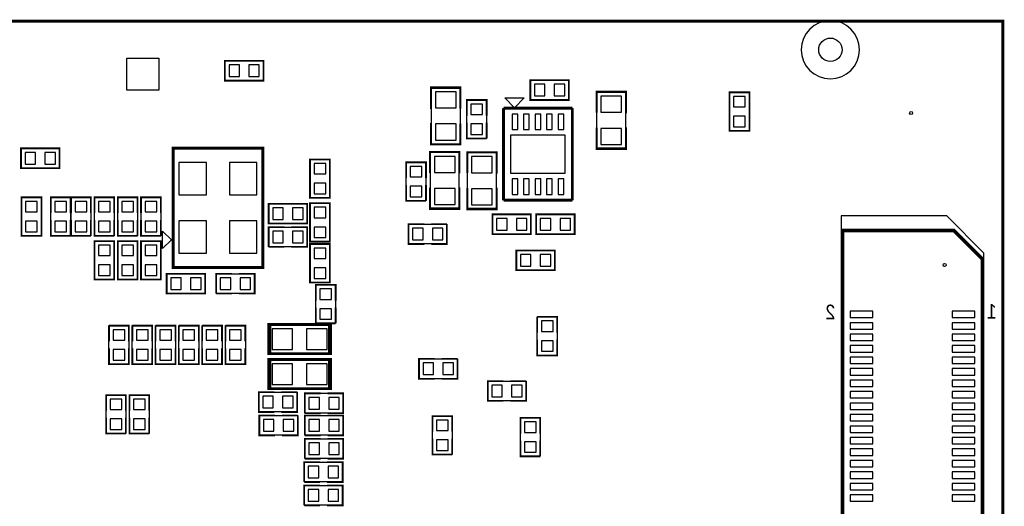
# Model space of a CAD drawing. Extents: x -191 to 3529, y -1630 to 2168.
# Tile 9 of 9: x 1620 to 3310, y 1333 to 2168. Entities that reach past the tile are written whole.
import ezdxf
from ezdxf.enums import TextEntityAlignment as Align

# ---------------------------------------------------------------- set-up
doc = ezdxf.new("R2010")
doc.units = 0
for name, color, linetype in [('BG_OUTLINE', 7, 'CONTINUOUS'), ('PG_PLACE_BOUND_BOTTOM', 7, 'CONTINUOUS'), ('PG_SILKSCREEN_BOTTOM', 7, 'CONTINUOUS'), ('PIN_BOTTOM', 7, 'CONTINUOUS')]:
    doc.layers.add(name, color=color, linetype=linetype)

msp = doc.modelspace()

# ---------------------------------------------------------------- linework, layer by layer
at = {"layer": 'BG_OUTLINE', "const_width": 5}
msp.add_lwpolyline([(0, 2165), (0, 0), (3307, 0), (3307, 2165), (0, 2165)], dxfattribs=at)
at = {"layer": 'PG_PLACE_BOUND_BOTTOM'}
msp.add_lwpolyline([(3061, 2116, 1), (2961, 2116, 1)], format="xyb", close=True, dxfattribs=at)
for points in [[(2038, 2097), (2038, 2063), (1972, 2063), (1972, 2097)], [(2496.14, 2029.88), (2496.14, 2063.88), (2562.14, 2063.88), (2562.14, 2029.88)], [(2376.1, 2049.54), (2325.9, 2049.49), (2325.9, 1954.49), (2376.1, 1954.46)], [(2387.14, 2029.88), (2421.14, 2029.88), (2421.14, 1963.88), (2387.14, 1963.88)], [(2609.8, 1947.95), (2660, 1948), (2660, 2043), (2609.8, 2043.03)], [(2838, 2043), (2872, 2043), (2872, 1977), (2838, 1977)], [(2450.08, 2015.62), (2568.2, 2015.62), (2568.2, 1858.14), (2450.08, 1858.14)], [(1622, 1913), (1622, 1947), (1688, 1947), (1688, 1913)], [(1883.07, 1947.36), (2036.93, 1947.36), (2036.93, 1742.64), (1883.07, 1742.64)], [(2118, 1928), (2152, 1928), (2152, 1862), (2118, 1862)], [(2323.94, 1844.83), (2374.14, 1844.88), (2374.14, 1939.88), (2323.94, 1939.91)], [(2387.9, 1844.46), (2438.1, 1844.51), (2438.1, 1939.51), (2387.9, 1939.54)], [(2283, 1923), (2317, 1923), (2317, 1857), (2283, 1857)], [(1623, 1863), (1657, 1863), (1657, 1797), (1623, 1797)], [(1673, 1863), (1707, 1863), (1707, 1797), (1673, 1797)], [(1708, 1863), (1742, 1863), (1742, 1797), (1708, 1797)], [(1748, 1863), (1782, 1863), (1782, 1797), (1748, 1797)], [(1788, 1863), (1822, 1863), (1822, 1797), (1788, 1797)], [(1828, 1863), (1862, 1863), (1862, 1797), (1828, 1797)], [(2113, 1852), (2113, 1818), (2047, 1818), (2047, 1852)], [(2118, 1853), (2152, 1853), (2152, 1787), (2118, 1787)], [(2497.14, 1833.88), (2497.14, 1799.88), (2431.14, 1799.88), (2431.14, 1833.88)], [(2506.14, 1799.88), (2506.14, 1833.88), (2572.14, 1833.88), (2572.14, 1799.88)], [(3274.44, 332.18), (3274.44, 1767.14), (3210.58, 1831), (3029.56, 1831), (3029.56, 332.18)], [(2113, 1812), (2113, 1778), (2047, 1778), (2047, 1812)], [(2287, 1783), (2287, 1817), (2353, 1817), (2353, 1783)], [(1748, 1788), (1782, 1788), (1782, 1722), (1748, 1722)], [(1788, 1788), (1822, 1788), (1822, 1722), (1788, 1722)], [(1828, 1788), (1862, 1788), (1862, 1722), (1828, 1722)], [(2118, 1783), (2152, 1783), (2152, 1717), (2118, 1717)], [(2472, 1738), (2472, 1772), (2538, 1772), (2538, 1738)], [(1872, 1698), (1872, 1732), (1938, 1732), (1938, 1698)], [(2023, 1732), (2023, 1698), (1957, 1698), (1957, 1732)], [(2128, 1713), (2162, 1713), (2162, 1647), (2128, 1647)], [(2542, 1592), (2508, 1592), (2508, 1658), (2542, 1658)], [(1807, 1577), (1773, 1577), (1773, 1643), (1807, 1643)], [(1847, 1577), (1813, 1577), (1813, 1643), (1847, 1643)], [(1887, 1577), (1853, 1577), (1853, 1643), (1887, 1643)], [(1927, 1577), (1893, 1577), (1893, 1643), (1927, 1643)], [(1967, 1577), (1933, 1577), (1933, 1643), (1967, 1643)], [(2007, 1577), (1973, 1577), (1973, 1643), (2007, 1643)], [(2150, 1594.4), (2150, 1645.6), (2102, 1645.6), (2102, 1645), (2098, 1645), (2098, 1645.6), (2050, 1645.6), (2050, 1594.4)], [(2150, 1534.4), (2150, 1585.6), (2102, 1585.6), (2102, 1585), (2098, 1585), (2098, 1585.6), (2050, 1585.6), (2050, 1534.4)], [(2305, 1552), (2305, 1586), (2371, 1586), (2371, 1552)], [(2423, 1514), (2423, 1548), (2489, 1548), (2489, 1514)], [(1768, 1524), (1802, 1524), (1802, 1458), (1768, 1458)], [(1808, 1524), (1842, 1524), (1842, 1458), (1808, 1458)], [(2030, 1495), (2030, 1529), (2096, 1529), (2096, 1495)], [(2175, 1527), (2175, 1493), (2109, 1493), (2109, 1527)], [(2031, 1455), (2031, 1489), (2097, 1489), (2097, 1455)], [(2175, 1489), (2175, 1455), (2109, 1455), (2109, 1489)], [(2328, 1488), (2362, 1488), (2362, 1422), (2328, 1422)], [(2479, 1485), (2513, 1485), (2513, 1419), (2479, 1419)], [(2175, 1449), (2175, 1415), (2109, 1415), (2109, 1449)], [(2174, 1409), (2174, 1375), (2108, 1375), (2108, 1409)], [(2174, 1369), (2174, 1335), (2108, 1335), (2108, 1369)]]:
    msp.add_lwpolyline(points, close=True, dxfattribs=at)
at = {"layer": 'PG_SILKSCREEN_BOTTOM'}
for points, const_width in [([(1972, 2063), (2038, 2063), (2038, 2097), (1972, 2097), (1972, 2063)], 3), ([(2562.14, 2063.88), (2496.14, 2063.88), (2496.14, 2029.88), (2562.14, 2029.88), (2562.14, 2063.88)], 3), ([(2376.1, 2014.89), (2376.1, 2051.32), (2325.7, 2051.32), (2325.7, 2014.49)], 3.5), ([(2660.2, 2007), (2660.2, 2043.83), (2609.8, 2043.83), (2609.8, 2008)], 3.5), ([(2421.14, 2002.88), (2421.14, 2029.88), (2387.14, 2029.88), (2387.14, 2002.88)], 3), ([(2872, 1977), (2872, 2043), (2838, 2043), (2838, 1977), (2872, 1977)], 3), ([(2450.08, 2015.78), (2450.08, 1857.98)], 5), ([(2568.2, 2015.78), (2450.08, 2015.78)], 5), ([(2568.2, 1857.98), (2568.2, 2015.78)], 5), ([(2325.7, 1990.49), (2325.7, 1953.66), (2376.1, 1953.66), (2376.1, 1989.49)], 3.5), ([(2387.14, 1990.88), (2387.14, 1963.88), (2421.14, 1963.88)], 3), ([(2421.14, 1963.88), (2421.14, 1990.88)], 3), ([(2609.8, 1982.6), (2609.8, 1946.17), (2660.2, 1946.17), (2660.2, 1983)], 3.5), ([(1688, 1947), (1622, 1947), (1622, 1913), (1688, 1913), (1688, 1947)], 3), ([(1883.07, 1947.36), (2036.93, 1947.36), (2036.93, 1742.64), (1883.07, 1742.64), (1883.07, 1947.36)], 5), ([(2152, 1862), (2152, 1928), (2118, 1928), (2118, 1862), (2152, 1862)], 3), ([(2374.34, 1903.88), (2374.34, 1940.71), (2323.94, 1940.71), (2323.94, 1904.88)], 3.5), ([(2438.3, 1903.51), (2438.3, 1940.34), (2387.9, 1940.34), (2387.9, 1904.51)], 3.5), ([(2317, 1896), (2317, 1923), (2283, 1923), (2283, 1896)], 3), ([(2283, 1884), (2283, 1857), (2317, 1857)], 3), ([(2317, 1857), (2317, 1884)], 3), ([(2323.94, 1879.48), (2323.94, 1843.05), (2374.34, 1843.05), (2374.34, 1879.88)], 3.5), ([(2387.9, 1879.11), (2387.9, 1842.68), (2438.3, 1842.68), (2438.3, 1879.51)], 3.5), ([(1657, 1797), (1657, 1863), (1623, 1863), (1623, 1797), (1657, 1797)], 3), ([(1707, 1836), (1707, 1863), (1673, 1863), (1673, 1836)], 3), ([(1742, 1836), (1742, 1863), (1708, 1863), (1708, 1836)], 3), ([(1782, 1836), (1782, 1863), (1748, 1863), (1748, 1836)], 3), ([(1822, 1836), (1822, 1863), (1788, 1863), (1788, 1836)], 3), ([(1862, 1836), (1862, 1863), (1828, 1863), (1828, 1836)], 3), ([(2450.08, 1857.98), (2568.2, 1857.98)], 5), ([(2047, 1818), (2113, 1818), (2113, 1852), (2047, 1852), (2047, 1818)], 3), ([(2152, 1787), (2152, 1853), (2118, 1853), (2118, 1787), (2152, 1787)], 3), ([(1673, 1824), (1673, 1797), (1707, 1797)], 3), ([(1707, 1797), (1707, 1824)], 3), ([(1708, 1824), (1708, 1797), (1742, 1797)], 3), ([(1742, 1797), (1742, 1824)], 3), ([(1748, 1824), (1748, 1797), (1782, 1797)], 3), ([(1782, 1797), (1782, 1824)], 3), ([(1788, 1824), (1788, 1797), (1822, 1797)], 3), ([(1822, 1797), (1822, 1824)], 3), ([(1828, 1824), (1828, 1797), (1862, 1797)], 3), ([(1862, 1797), (1862, 1824)], 3), ([(2431.14, 1799.88), (2497.14, 1799.88), (2497.14, 1833.88), (2431.14, 1833.88), (2431.14, 1799.88)], 3), ([(2572.14, 1833.88), (2506.14, 1833.88), (2506.14, 1799.88), (2572.14, 1799.88), (2572.14, 1833.88)], 3), ([(2074, 1812), (2047, 1812), (2047, 1778)], 3), ([(2086, 1778), (2113, 1778), (2113, 1812), (2086, 1812)], 3), ([(2314, 1817), (2287, 1817), (2287, 1783), (2314, 1783)], 3), ([(2353, 1817), (2326, 1817)], 3), ([(2326, 1783), (2353, 1783), (2353, 1817)], 3), ([(3031.9, 357.18), (3031.9, 1806), (3222.89, 1806), (3272.1, 1756.79), (3272.1, 357.18), (3031.9, 357.18)], 6), ([(1782, 1722), (1782, 1788), (1748, 1788), (1748, 1722), (1782, 1722)], 3), ([(1822, 1722), (1822, 1788), (1788, 1788), (1788, 1722), (1822, 1722)], 3), ([(1862, 1722), (1862, 1788), (1828, 1788), (1828, 1722), (1862, 1722)], 3), ([(2047, 1778), (2074, 1778)], 3), ([(2152, 1717), (2152, 1783), (2118, 1783), (2118, 1717), (2152, 1717)], 3), ([(2538, 1772), (2472, 1772), (2472, 1738), (2538, 1738), (2538, 1772)], 3), ([(1938, 1732), (1872, 1732), (1872, 1698), (1938, 1698), (1938, 1732)], 3), ([(1984, 1732), (1957, 1732), (1957, 1698)], 3), ([(1996, 1698), (2023, 1698), (2023, 1732), (1996, 1732)], 3), ([(2162, 1686), (2162, 1713), (2128, 1713), (2128, 1686)], 3), ([(1957, 1698), (1984, 1698)], 3), ([(2128, 1674), (2128, 1647), (2162, 1647)], 3), ([(2162, 1647), (2162, 1674)], 3), ([(2508, 1658), (2508, 1631)], 3), ([(2542, 1631), (2542, 1658), (2508, 1658)], 3), ([(1773, 1643), (1773, 1616)], 3), ([(1807, 1616), (1807, 1643), (1773, 1643)], 3), ([(1813, 1643), (1813, 1616)], 3), ([(1847, 1616), (1847, 1643), (1813, 1643)], 3), ([(1853, 1643), (1853, 1616)], 3), ([(1887, 1616), (1887, 1643), (1853, 1643)], 3), ([(1893, 1643), (1893, 1616)], 3), ([(1927, 1616), (1927, 1643), (1893, 1643)], 3), ([(1933, 1643), (1933, 1616)], 3), ([(1967, 1616), (1967, 1643), (1933, 1643)], 3), ([(1973, 1643), (1973, 1616)], 3), ([(2007, 1616), (2007, 1643), (1973, 1643)], 3), ([(2145, 1645), (2047, 1645), (2047, 1595), (2153, 1595), (2153, 1645), (2145, 1645)], 5), ([(1773, 1604), (1773, 1577), (1807, 1577), (1807, 1604)], 3), ([(1813, 1604), (1813, 1577), (1847, 1577), (1847, 1604)], 3), ([(1853, 1604), (1853, 1577), (1887, 1577), (1887, 1604)], 3), ([(1893, 1604), (1893, 1577), (1927, 1577), (1927, 1604)], 3), ([(1933, 1604), (1933, 1577), (1967, 1577), (1967, 1604)], 3), ([(1973, 1604), (1973, 1577), (2007, 1577), (2007, 1604)], 3), ([(2508, 1619), (2508, 1592), (2542, 1592), (2542, 1619)], 3), ([(2145, 1585), (2047, 1585), (2047, 1535), (2153, 1535), (2153, 1585), (2145, 1585)], 5), ([(2332, 1586), (2305, 1586), (2305, 1552), (2332, 1552)], 3), ([(2371, 1586), (2344, 1586)], 3), ([(2344, 1552), (2371, 1552), (2371, 1586)], 3), ([(2450, 1548), (2423, 1548), (2423, 1514), (2450, 1514)], 3), ([(2489, 1548), (2462, 1548)], 3), ([(2462, 1514), (2489, 1514), (2489, 1548)], 3), ([(1802, 1497), (1802, 1524), (1768, 1524), (1768, 1497)], 3), ([(1842, 1497), (1842, 1524), (1808, 1524), (1808, 1497)], 3), ([(2057, 1529), (2030, 1529), (2030, 1495), (2057, 1495)], 3), ([(2096, 1529), (2069, 1529)], 3), ([(2069, 1495), (2096, 1495), (2096, 1529)], 3), ([(2136, 1527), (2109, 1527), (2109, 1493)], 3), ([(2148, 1493), (2175, 1493), (2175, 1527), (2148, 1527)], 3), ([(2058, 1489), (2031, 1489), (2031, 1455), (2058, 1455)], 3), ([(2097, 1489), (2070, 1489)], 3), ([(2070, 1455), (2097, 1455), (2097, 1489)], 3), ([(2109, 1493), (2136, 1493)], 3), ([(2136, 1489), (2109, 1489), (2109, 1455)], 3), ([(2148, 1455), (2175, 1455), (2175, 1489), (2148, 1489)], 3), ([(2362, 1461), (2362, 1488), (2328, 1488), (2328, 1461)], 3), ([(1768, 1485), (1768, 1458), (1802, 1458)], 3), ([(1802, 1458), (1802, 1485)], 3), ([(1808, 1485), (1808, 1458), (1842, 1458)], 3), ([(1842, 1458), (1842, 1485)], 3), ([(2513, 1458), (2513, 1485), (2479, 1485), (2479, 1458)], 3), ([(2109, 1455), (2136, 1455)], 3), ([(2136, 1449), (2109, 1449), (2109, 1415)], 3), ([(2148, 1415), (2175, 1415), (2175, 1449), (2148, 1449)], 3), ([(2328, 1449), (2328, 1422), (2362, 1422)], 3), ([(2362, 1422), (2362, 1449)], 3), ([(2479, 1446), (2479, 1419), (2513, 1419)], 3), ([(2513, 1419), (2513, 1446)], 3), ([(2135, 1409), (2108, 1409), (2108, 1375)], 3), ([(2109, 1415), (2136, 1415)], 3), ([(2147, 1375), (2174, 1375), (2174, 1409), (2147, 1409)], 3), ([(2108, 1375), (2135, 1375)], 3), ([(2135, 1369), (2108, 1369), (2108, 1335)], 3), ([(2147, 1335), (2174, 1335), (2174, 1369), (2147, 1369)], 3), ([(2108, 1335), (2135, 1335)], 3)]:
    msp.add_lwpolyline(points, dxfattribs=dict(at, const_width=const_width))
for points in [[(2468.79, 2016.6), (2452.05, 2033.34), (2485.52, 2033.34)], [(1880, 1790), (1865, 1775), (1865, 1805)]]:
    msp.add_lwpolyline(points, close=True, dxfattribs=at)
at = {"layer": 'PIN_BOTTOM'}
for points in [[(1803.44, 2046.44), (1803.44, 2101.56), (1858.56, 2101.56), (1858.56, 2046.44)], [(1997, 2070), (1997, 2090), (1979, 2090), (1979, 2070)], [(2031, 2070), (2031, 2090), (2013, 2090), (2013, 2070)], [(2503.14, 2056.88), (2503.14, 2036.88), (2521.14, 2036.88), (2521.14, 2056.88)], [(2537.14, 2056.88), (2537.14, 2036.88), (2555.14, 2036.88), (2555.14, 2056.88)], [(2368.6, 2043.85), (2333.2, 2043.85), (2333.2, 2016.25), (2368.6, 2016.25)], [(2617.3, 2008.76), (2652.7, 2008.76), (2652.7, 2036.36), (2617.3, 2036.36)], [(2865, 2036), (2845, 2036), (2845, 2018), (2865, 2018)], [(2414.14, 2022.88), (2394.14, 2022.88), (2394.14, 2004.88), (2414.14, 2004.88)], [(2464.85, 2005.78), (2464.85, 1979.2), (2474.69, 1979.2), (2474.69, 2005.78)], [(2484.53, 2005.78), (2484.53, 1979.2), (2494.37, 1979.2), (2494.37, 2005.78)], [(2504.22, 2005.78), (2504.22, 1979.2), (2514.06, 1979.2), (2514.06, 2005.78)], [(2523.91, 2005.78), (2523.91, 1979.2), (2533.75, 1979.2), (2533.75, 2005.78)], [(2543.59, 2005.78), (2543.59, 1979.2), (2553.43, 1979.2), (2553.43, 2005.78)], [(2865, 2002), (2845, 2002), (2845, 1984), (2865, 1984)], [(2368.6, 1988.73), (2333.2, 1988.73), (2333.2, 1961.13), (2368.6, 1961.13)], [(2414.14, 1988.88), (2394.14, 1988.88), (2394.14, 1970.88), (2414.14, 1970.88)], [(2617.3, 1953.64), (2652.7, 1953.64), (2652.7, 1981.24), (2617.3, 1981.24)], [(2462.29, 1969.36), (2462.29, 1904.4), (2555.99, 1904.4), (2555.99, 1969.36)], [(1629, 1940), (1629, 1920), (1647, 1920), (1647, 1940)], [(1663, 1940), (1663, 1920), (1681, 1920), (1681, 1940)], [(2331.44, 1905.64), (2366.84, 1905.64), (2366.84, 1933.24), (2331.44, 1933.24)], [(2395.4, 1905.27), (2430.8, 1905.27), (2430.8, 1932.87), (2395.4, 1932.87)], [(1893.07, 1922.56), (1893.07, 1867.44), (1940.31, 1867.44), (1940.31, 1922.56)], [(1979.69, 1922.56), (1979.69, 1867.44), (2026.93, 1867.44), (2026.93, 1922.56)], [(2145, 1921), (2125, 1921), (2125, 1903), (2145, 1903)], [(2310, 1916), (2290, 1916), (2290, 1898), (2310, 1898)], [(2464.85, 1894.56), (2464.85, 1867.98), (2474.69, 1867.98), (2474.69, 1894.56)], [(2484.53, 1894.56), (2484.53, 1867.98), (2494.37, 1867.98), (2494.37, 1894.56)], [(2504.22, 1894.56), (2504.22, 1867.98), (2514.06, 1867.98), (2514.06, 1894.56)], [(2523.91, 1894.56), (2523.91, 1867.98), (2533.75, 1867.98), (2533.75, 1894.56)], [(2543.59, 1894.56), (2543.59, 1867.98), (2553.43, 1867.98), (2553.43, 1894.56)], [(2145, 1887), (2125, 1887), (2125, 1869), (2145, 1869)], [(2310, 1882), (2290, 1882), (2290, 1864), (2310, 1864)], [(2331.44, 1850.52), (2366.84, 1850.52), (2366.84, 1878.12), (2331.44, 1878.12)], [(2395.4, 1850.15), (2430.8, 1850.15), (2430.8, 1877.75), (2395.4, 1877.75)], [(1650, 1856), (1630, 1856), (1630, 1838), (1650, 1838)], [(1700, 1856), (1680, 1856), (1680, 1838), (1700, 1838)], [(1735, 1856), (1715, 1856), (1715, 1838), (1735, 1838)], [(1775, 1856), (1755, 1856), (1755, 1838), (1775, 1838)], [(1815, 1856), (1795, 1856), (1795, 1838), (1815, 1838)], [(1855, 1856), (1835, 1856), (1835, 1838), (1855, 1838)], [(2072, 1825), (2072, 1845), (2054, 1845), (2054, 1825)], [(2106, 1825), (2106, 1845), (2088, 1845), (2088, 1825)], [(2145, 1846), (2125, 1846), (2125, 1828), (2145, 1828)], [(2456.14, 1806.88), (2456.14, 1826.88), (2438.14, 1826.88), (2438.14, 1806.88)], [(2490.14, 1806.88), (2490.14, 1826.88), (2472.14, 1826.88), (2472.14, 1806.88)], [(2513.14, 1826.88), (2513.14, 1806.88), (2531.14, 1806.88), (2531.14, 1826.88)], [(2547.14, 1826.88), (2547.14, 1806.88), (2565.14, 1806.88), (2565.14, 1826.88)], [(1650, 1822), (1630, 1822), (1630, 1804), (1650, 1804)], [(1700, 1822), (1680, 1822), (1680, 1804), (1700, 1804)], [(1735, 1822), (1715, 1822), (1715, 1804), (1735, 1804)], [(1775, 1822), (1755, 1822), (1755, 1804), (1775, 1804)], [(1815, 1822), (1795, 1822), (1795, 1804), (1815, 1804)], [(1855, 1822), (1835, 1822), (1835, 1804), (1855, 1804)], [(1893.07, 1822.56), (1893.07, 1767.44), (1940.31, 1767.44), (1940.31, 1822.56)], [(1979.69, 1822.56), (1979.69, 1767.44), (2026.93, 1767.44), (2026.93, 1822.56)], [(2145, 1812), (2125, 1812), (2125, 1794), (2145, 1794)], [(2294, 1810), (2294, 1790), (2312, 1790), (2312, 1810)], [(2328, 1810), (2328, 1790), (2346, 1790), (2346, 1810)], [(2072, 1785), (2072, 1805), (2054, 1805), (2054, 1785)], [(2106, 1785), (2106, 1805), (2088, 1805), (2088, 1785)], [(1775, 1781), (1755, 1781), (1755, 1763), (1775, 1763)], [(1815, 1781), (1795, 1781), (1795, 1763), (1815, 1763)], [(1855, 1781), (1835, 1781), (1835, 1763), (1855, 1763)], [(2145, 1776), (2125, 1776), (2125, 1758), (2145, 1758)], [(2479, 1765), (2479, 1745), (2497, 1745), (2497, 1765)], [(2513, 1765), (2513, 1745), (2531, 1745), (2531, 1765)], [(1775, 1747), (1755, 1747), (1755, 1729), (1775, 1729)], [(1815, 1747), (1795, 1747), (1795, 1729), (1815, 1729)], [(1855, 1747), (1835, 1747), (1835, 1729), (1855, 1729)], [(2145, 1742), (2125, 1742), (2125, 1724), (2145, 1724)], [(1879, 1725), (1879, 1705), (1897, 1705), (1897, 1725)], [(1913, 1725), (1913, 1705), (1931, 1705), (1931, 1725)], [(1982, 1705), (1982, 1725), (1964, 1725), (1964, 1705)], [(2016, 1705), (2016, 1725), (1998, 1725), (1998, 1705)], [(2155, 1706), (2135, 1706), (2135, 1688), (2155, 1688)], [(2155, 1672), (2135, 1672), (2135, 1654), (2155, 1654)], [(3044.9, 1656.8), (3083.9, 1656.8), (3083.9, 1667.8), (3044.9, 1667.8)], [(3220.1, 1656.8), (3259.1, 1656.8), (3259.1, 1667.8), (3220.1, 1667.8)], [(2515, 1633), (2535, 1633), (2535, 1651), (2515, 1651)], [(3044.9, 1637.11), (3083.9, 1637.11), (3083.9, 1648.11), (3044.9, 1648.11)], [(3220.1, 1637.11), (3259.1, 1637.11), (3259.1, 1648.11), (3220.1, 1648.11)], [(1780, 1618), (1800, 1618), (1800, 1636), (1780, 1636)], [(1820, 1618), (1840, 1618), (1840, 1636), (1820, 1636)], [(1860, 1618), (1880, 1618), (1880, 1636), (1860, 1636)], [(1900, 1618), (1920, 1618), (1920, 1636), (1900, 1636)], [(1940, 1618), (1960, 1618), (1960, 1636), (1940, 1636)], [(1980, 1618), (2000, 1618), (2000, 1636), (1980, 1636)], [(2088.2, 1602.3), (2088.2, 1637.7), (2052.8, 1637.7), (2052.8, 1602.3)], [(2147.2, 1602.3), (2147.2, 1637.7), (2111.8, 1637.7), (2111.8, 1602.3)], [(3044.9, 1617.43), (3083.9, 1617.43), (3083.9, 1628.43), (3044.9, 1628.43)], [(3220.1, 1617.43), (3259.1, 1617.43), (3259.1, 1628.43), (3220.1, 1628.43)], [(2515, 1599), (2535, 1599), (2535, 1617), (2515, 1617)], [(3044.9, 1597.74), (3083.9, 1597.74), (3083.9, 1608.74), (3044.9, 1608.74)], [(3220.1, 1597.74), (3259.1, 1597.74), (3259.1, 1608.74), (3220.1, 1608.74)], [(1780, 1584), (1800, 1584), (1800, 1602), (1780, 1602)], [(1820, 1584), (1840, 1584), (1840, 1602), (1820, 1602)], [(1860, 1584), (1880, 1584), (1880, 1602), (1860, 1602)], [(1900, 1584), (1920, 1584), (1920, 1602), (1900, 1602)], [(1940, 1584), (1960, 1584), (1960, 1602), (1940, 1602)], [(1980, 1584), (2000, 1584), (2000, 1602), (1980, 1602)], [(3044.9, 1578.06), (3083.9, 1578.06), (3083.9, 1589.06), (3044.9, 1589.06)], [(3220.1, 1578.06), (3259.1, 1578.06), (3259.1, 1589.06), (3220.1, 1589.06)], [(2088.2, 1542.3), (2088.2, 1577.7), (2052.8, 1577.7), (2052.8, 1542.3)], [(2147.2, 1542.3), (2147.2, 1577.7), (2111.8, 1577.7), (2111.8, 1542.3)], [(2312, 1579), (2312, 1559), (2330, 1559), (2330, 1579)], [(2346, 1579), (2346, 1559), (2364, 1559), (2364, 1579)], [(3044.9, 1558.37), (3083.9, 1558.37), (3083.9, 1569.37), (3044.9, 1569.37)], [(3220.1, 1558.37), (3259.1, 1558.37), (3259.1, 1569.37), (3220.1, 1569.37)], [(2430, 1541), (2430, 1521), (2448, 1521), (2448, 1541)], [(2464, 1541), (2464, 1521), (2482, 1521), (2482, 1541)], [(3044.9, 1538.69), (3083.9, 1538.69), (3083.9, 1549.69), (3044.9, 1549.69)], [(3220.1, 1538.69), (3259.1, 1538.69), (3259.1, 1549.69), (3220.1, 1549.69)], [(2037, 1522), (2037, 1502), (2055, 1502), (2055, 1522)], [(2071, 1522), (2071, 1502), (2089, 1502), (2089, 1522)], [(3044.9, 1519), (3083.9, 1519), (3083.9, 1530), (3044.9, 1530)], [(3220.1, 1519), (3259.1, 1519), (3259.1, 1530), (3220.1, 1530)], [(1795, 1517), (1775, 1517), (1775, 1499), (1795, 1499)], [(1835, 1517), (1815, 1517), (1815, 1499), (1835, 1499)], [(2134, 1500), (2134, 1520), (2116, 1520), (2116, 1500)], [(2168, 1500), (2168, 1520), (2150, 1520), (2150, 1500)], [(3044.9, 1499.32), (3083.9, 1499.32), (3083.9, 1510.32), (3044.9, 1510.32)], [(3220.1, 1499.32), (3259.1, 1499.32), (3259.1, 1510.32), (3220.1, 1510.32)], [(3044.9, 1479.63), (3083.9, 1479.63), (3083.9, 1490.63), (3044.9, 1490.63)], [(3220.1, 1479.63), (3259.1, 1479.63), (3259.1, 1490.63), (3220.1, 1490.63)], [(1795, 1483), (1775, 1483), (1775, 1465), (1795, 1465)], [(1835, 1483), (1815, 1483), (1815, 1465), (1835, 1465)], [(2038, 1482), (2038, 1462), (2056, 1462), (2056, 1482)], [(2072, 1482), (2072, 1462), (2090, 1462), (2090, 1482)], [(2134, 1462), (2134, 1482), (2116, 1482), (2116, 1462)], [(2168, 1462), (2168, 1482), (2150, 1482), (2150, 1462)], [(2355, 1481), (2335, 1481), (2335, 1463), (2355, 1463)], [(2506, 1478), (2486, 1478), (2486, 1460), (2506, 1460)], [(3044.9, 1459.95), (3083.9, 1459.95), (3083.9, 1470.95), (3044.9, 1470.95)], [(3220.1, 1459.95), (3259.1, 1459.95), (3259.1, 1470.95), (3220.1, 1470.95)], [(2134, 1422), (2134, 1442), (2116, 1442), (2116, 1422)], [(2168, 1422), (2168, 1442), (2150, 1442), (2150, 1422)], [(2355, 1447), (2335, 1447), (2335, 1429), (2355, 1429)], [(2506, 1444), (2486, 1444), (2486, 1426), (2506, 1426)], [(3044.9, 1440.26), (3083.9, 1440.26), (3083.9, 1451.26), (3044.9, 1451.26)], [(3220.1, 1440.26), (3259.1, 1440.26), (3259.1, 1451.26), (3220.1, 1451.26)], [(3044.9, 1420.58), (3083.9, 1420.58), (3083.9, 1431.58), (3044.9, 1431.58)], [(3220.1, 1420.58), (3259.1, 1420.58), (3259.1, 1431.58), (3220.1, 1431.58)], [(3044.9, 1400.89), (3083.9, 1400.89), (3083.9, 1411.89), (3044.9, 1411.89)], [(3220.1, 1400.89), (3259.1, 1400.89), (3259.1, 1411.89), (3220.1, 1411.89)], [(2133, 1382), (2133, 1402), (2115, 1402), (2115, 1382)], [(2167, 1382), (2167, 1402), (2149, 1402), (2149, 1382)], [(3044.9, 1381.21), (3083.9, 1381.21), (3083.9, 1392.21), (3044.9, 1392.21)], [(3220.1, 1381.21), (3259.1, 1381.21), (3259.1, 1392.21), (3220.1, 1392.21)], [(3044.9, 1361.52), (3083.9, 1361.52), (3083.9, 1372.52), (3044.9, 1372.52)], [(3220.1, 1361.52), (3259.1, 1361.52), (3259.1, 1372.52), (3220.1, 1372.52)], [(2133, 1342), (2133, 1362), (2115, 1362), (2115, 1342)], [(2167, 1342), (2167, 1362), (2149, 1362), (2149, 1342)], [(3044.9, 1341.84), (3083.9, 1341.84), (3083.9, 1352.84), (3044.9, 1352.84)], [(3220.1, 1341.84), (3259.1, 1341.84), (3259.1, 1352.84), (3220.1, 1352.84)]]:
    msp.add_lwpolyline(points, close=True, dxfattribs=at)
for centre, radius in [((3011, 2116), 20), ((3149.52, 2007.52), 2.5), ((3207.12, 1746.94), 2.5)]:
    msp.add_circle(centre, radius, dxfattribs=at)

# ---------------------------------------------------------------- texts
at = {"layer": 'PG_SILKSCREEN_BOTTOM', "text_generation_flag": 2, "width": 0.92}
for s, p in [('2', (3011, 1654)), ('1', (3288, 1655))]:
    msp.add_text(s, height=25, dxfattribs=at).set_placement(p, align=Align.CENTER)

doc.saveas('drawing.dxf')
